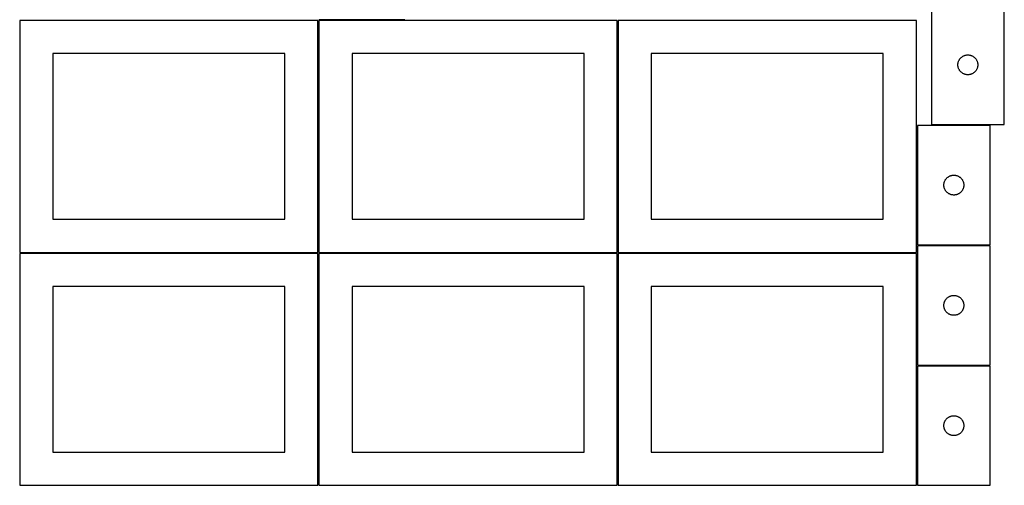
# Model space of a CAD drawing. Header units: millimetres. Extents: x 7 to 1493, y 7 to 2993.
# Tile 3 of 12: x 7 to 1492, y 1413 to 2115. Entities that reach past the tile are written whole.
import ezdxf

# ---------------------------------------------------------------- set-up
doc = ezdxf.new("R2010")
doc.units = ezdxf.units.MM
doc.layers.add('COMMON', color=5, linetype='CONTINUOUS', true_color=0x0000ff)
doc.layers.add('CUT', color=7, linetype='CONTINUOUS', true_color=0x000000)

msp = doc.modelspace()

# ---------------------------------------------------------------- linework, layer by layer
at = {"layer": 'COMMON'}
for p, q in [((457.299607, 2114.049516), (457.299607, 1764.074296)), ((587.742524, 2114.824297), (458.049608, 2114.824297)), ((908.799608, 2114.074296), (908.799608, 1764.074296)), ((1360.299609, 1955.574297), (1360.299609, 1775.574297)), ((1471.04961, 1956.324298), (1382.190212, 1956.324298)), ((1360.299609, 1774.074296), (1360.299609, 1764.074296)), ((1361.04961, 1774.824296), (1471.04961, 1774.824296)), ((6.549607, 1763.299515), (456.549607, 1763.299515)), ((457.299607, 1762.549515), (457.299607, 1412.574295)), ((458.049608, 1763.324295), (908.049608, 1763.324295)), ((908.799608, 1762.574295), (908.799608, 1412.574295)), ((909.549609, 1763.324295), (1359.549609, 1763.324295)), ((1360.299609, 1762.574295), (1360.299609, 1594.074296)), ((1360.299609, 1592.574295), (1360.299609, 1412.574295)), ((1361.04961, 1593.324295), (1471.04961, 1593.324295))]:
    msp.add_line(p, q, dxfattribs=at)
at = {"layer": 'CUT'}
for p, q in [((1382.190212, 2137.074298), (1382.190212, 1957.074298)), ((1492.190212, 1957.074298), (1492.190212, 2137.074298)), ((456.549607, 2114.049516), (6.549607, 2114.049516)), ((6.549607, 2114.049516), (6.549607, 1764.049516)), ((456.549607, 1764.049516), (456.549607, 2114.049516)), ((908.049608, 2114.074296), (458.049608, 2114.074296)), ((458.049608, 2114.074296), (458.049608, 1764.074296)), ((908.049608, 1764.074296), (908.049608, 2114.074296)), ((1359.549609, 2114.074296), (909.549609, 2114.074296)), ((909.549609, 2114.074296), (909.549609, 1764.074296)), ((1359.549609, 1764.074296), (1359.549609, 2114.074296)), ((406.549607, 2064.049516), (56.549607, 2064.049516)), ((56.549607, 2064.049516), (56.549607, 1814.049516)), ((406.549607, 1814.049516), (406.549607, 2064.049516)), ((858.049608, 2064.074296), (508.049608, 2064.074296)), ((508.049608, 2064.074296), (508.049608, 1814.074296)), ((858.049608, 1814.074296), (858.049608, 2064.074296)), ((1309.549609, 2064.074296), (959.549609, 2064.074296)), ((959.549609, 2064.074296), (959.549609, 1814.074296)), ((1309.549609, 1814.074296), (1309.549609, 2064.074296)), ((1422.433243, 2049.763509), (1422.591246, 2050.519614)), ((1422.591246, 2050.519614), (1422.787964, 2051.266582)), ((1422.787964, 2051.266582), (1423.022873, 2052.002433)), ((1423.022873, 2052.002433), (1423.295352, 2052.725216)), ((1423.295352, 2052.725216), (1423.604678, 2053.433014)), ((1423.604678, 2053.433014), (1423.95003, 2054.123949)), ((1423.95003, 2054.123949), (1424.330492, 2054.79619)), ((1424.330492, 2054.79619), (1424.745057, 2055.447954)), ((1424.745057, 2055.447954), (1425.192623, 2056.077512)), ((1425.192623, 2056.077512), (1425.672005, 2056.683195)), ((1425.672005, 2056.683195), (1426.181931, 2057.263398)), ((1426.181931, 2057.263398), (1426.72105, 2057.816581)), ((1426.72105, 2057.816581), (1427.28793, 2058.341277)), ((1427.28793, 2058.341277), (1427.88107, 2058.836095)), ((1427.88107, 2058.836095), (1428.498895, 2059.299723)), ((1428.498895, 2059.299723), (1429.139769, 2059.730931)), ((1429.139769, 2059.730931), (1429.801991, 2060.128576)), ((1429.801991, 2060.128576), (1430.483805, 2060.491604)), ((1430.483805, 2060.491604), (1431.183403, 2060.819051)), ((1431.183403, 2060.819051), (1431.898931, 2061.11005)), ((1431.898931, 2061.11005), (1432.628489, 2061.363828)), ((1432.628489, 2061.363828), (1433.370145, 2061.579714)), ((1433.370145, 2061.579714), (1434.121931, 2061.757133)), ((1434.121931, 2061.757133), (1434.881853, 2061.895616)), ((1434.881853, 2061.895616), (1435.647897, 2061.994796)), ((1435.647897, 2061.994796), (1436.418031, 2062.054409)), ((1436.418031, 2062.054409), (1437.190212, 2062.074298)), ((1437.190212, 2062.074298), (1437.962393, 2062.054409)), ((1437.962393, 2062.054409), (1438.732527, 2061.994796)), ((1438.732527, 2061.994796), (1439.49857, 2061.895616)), ((1439.49857, 2061.895616), (1440.258493, 2061.757133)), ((1440.258493, 2061.757133), (1441.010279, 2061.579714)), ((1441.010279, 2061.579714), (1441.751934, 2061.363828)), ((1441.751934, 2061.363828), (1442.481493, 2061.11005)), ((1442.481493, 2061.11005), (1443.19702, 2060.819051)), ((1443.19702, 2060.819051), (1443.896619, 2060.491604)), ((1443.896619, 2060.491604), (1444.578433, 2060.128576)), ((1444.578433, 2060.128576), (1445.240655, 2059.730931)), ((1445.240655, 2059.730931), (1445.881528, 2059.299723)), ((1445.881528, 2059.299723), (1446.499354, 2058.836095)), ((1446.499354, 2058.836095), (1447.092494, 2058.341277)), ((1447.092494, 2058.341277), (1447.659374, 2057.816581)), ((1447.659374, 2057.816581), (1448.198492, 2057.263398)), ((1448.198492, 2057.263398), (1448.708419, 2056.683195)), ((1448.708419, 2056.683195), (1449.187801, 2056.077512)), ((1449.187801, 2056.077512), (1449.635367, 2055.447954)), ((1449.635367, 2055.447954), (1450.049931, 2054.79619)), ((1450.049931, 2054.79619), (1450.430394, 2054.123949)), ((1450.430394, 2054.123949), (1450.775746, 2053.433014)), ((1450.775746, 2053.433014), (1451.085071, 2052.725216)), ((1451.085071, 2052.725216), (1451.35755, 2052.002433)), ((1451.35755, 2052.002433), (1451.59246, 2051.266582)), ((1451.59246, 2051.266582), (1451.789177, 2050.519614)), ((1451.789177, 2050.519614), (1451.947181, 2049.763509)), ((1422.195185, 2047.460516), (1422.234949, 2048.23193)), ((1422.195185, 2046.688079), (1422.195185, 2047.460516)), ((1422.234949, 2045.916666), (1422.195185, 2046.688079)), ((1422.234949, 2048.23193), (1422.314372, 2049.000273)), ((1422.314372, 2045.148322), (1422.234949, 2045.916666)), ((1422.314372, 2049.000273), (1422.433243, 2049.763509)), ((1422.433243, 2044.385086), (1422.314372, 2045.148322)), ((1422.591246, 2043.628982), (1422.433243, 2044.385086)), ((1422.787964, 2042.882013), (1422.591246, 2043.628982)), ((1423.022873, 2042.146162), (1422.787964, 2042.882013)), ((1423.295352, 2041.423379), (1423.022873, 2042.146162)), ((1423.604678, 2040.715582), (1423.295352, 2041.423379)), ((1423.95003, 2040.024647), (1423.604678, 2040.715582)), ((1424.330492, 2039.352406), (1423.95003, 2040.024647)), ((1424.745057, 2038.700642), (1424.330492, 2039.352406)), ((1425.192623, 2038.071084), (1424.745057, 2038.700642)), ((1425.672005, 2037.4654), (1425.192623, 2038.071084)), ((1426.181931, 2036.885198), (1425.672005, 2037.4654)), ((1426.72105, 2036.332015), (1426.181931, 2036.885198)), ((1427.28793, 2035.807319), (1426.72105, 2036.332015)), ((1427.88107, 2035.312501), (1427.28793, 2035.807319)), ((1447.092494, 2035.807319), (1446.499354, 2035.312501)), ((1447.659374, 2036.332015), (1447.092494, 2035.807319)), ((1448.198492, 2036.885198), (1447.659374, 2036.332015)), ((1448.708419, 2037.4654), (1448.198492, 2036.885198)), ((1449.187801, 2038.071084), (1448.708419, 2037.4654)), ((1449.635367, 2038.700642), (1449.187801, 2038.071084)), ((1450.049931, 2039.352406), (1449.635367, 2038.700642)), ((1450.430394, 2040.024647), (1450.049931, 2039.352406)), ((1450.775746, 2040.715582), (1450.430394, 2040.024647)), ((1451.085071, 2041.423379), (1450.775746, 2040.715582)), ((1451.35755, 2042.146162), (1451.085071, 2041.423379)), ((1451.59246, 2042.882013), (1451.35755, 2042.146162)), ((1451.789177, 2043.628982), (1451.59246, 2042.882013)), ((1451.947181, 2044.385086), (1451.789177, 2043.628982)), ((1451.947181, 2049.763509), (1452.066052, 2049.000273)), ((1452.066052, 2045.148322), (1451.947181, 2044.385086)), ((1452.066052, 2049.000273), (1452.145475, 2048.23193)), ((1452.145475, 2045.916666), (1452.066052, 2045.148322)), ((1452.145475, 2048.23193), (1452.185239, 2047.460516)), ((1452.185239, 2046.688079), (1452.145475, 2045.916666)), ((1452.185239, 2047.460516), (1452.185239, 2046.688079)), ((1428.498895, 2034.848873), (1427.88107, 2035.312501)), ((1429.139769, 2034.417664), (1428.498895, 2034.848873)), ((1429.801991, 2034.020019), (1429.139769, 2034.417664)), ((1430.483805, 2033.656992), (1429.801991, 2034.020019)), ((1431.183403, 2033.329544), (1430.483805, 2033.656992)), ((1431.898931, 2033.038545), (1431.183403, 2033.329544)), ((1432.628489, 2032.784767), (1431.898931, 2033.038545)), ((1433.370145, 2032.568882), (1432.628489, 2032.784767)), ((1434.121931, 2032.391462), (1433.370145, 2032.568882)), ((1434.881853, 2032.252979), (1434.121931, 2032.391462)), ((1435.647897, 2032.1538), (1434.881853, 2032.252979)), ((1436.418031, 2032.094186), (1435.647897, 2032.1538)), ((1437.190212, 2032.074298), (1436.418031, 2032.094186)), ((1437.962393, 2032.094186), (1437.190212, 2032.074298)), ((1438.732527, 2032.1538), (1437.962393, 2032.094186)), ((1439.49857, 2032.252979), (1438.732527, 2032.1538)), ((1440.258493, 2032.391462), (1439.49857, 2032.252979)), ((1441.010279, 2032.568882), (1440.258493, 2032.391462)), ((1441.751934, 2032.784767), (1441.010279, 2032.568882)), ((1442.481493, 2033.038545), (1441.751934, 2032.784767)), ((1443.19702, 2033.329544), (1442.481493, 2033.038545)), ((1443.896619, 2033.656992), (1443.19702, 2033.329544)), ((1444.578433, 2034.020019), (1443.896619, 2033.656992)), ((1445.240655, 2034.417664), (1444.578433, 2034.020019)), ((1445.881528, 2034.848873), (1445.240655, 2034.417664)), ((1446.499354, 2035.312501), (1445.881528, 2034.848873)), ((1361.04961, 1955.574297), (1361.04961, 1775.574297)), ((1471.04961, 1955.574297), (1361.04961, 1955.574297)), ((1382.190212, 1957.074298), (1492.190212, 1957.074298)), ((1471.04961, 1775.574297), (1471.04961, 1955.574297)), ((1402.15475, 1871.225215), (1402.464076, 1871.933013)), ((1402.464076, 1871.933013), (1402.809428, 1872.623948)), ((1402.809428, 1872.623948), (1403.189891, 1873.296189)), ((1403.189891, 1873.296189), (1403.604455, 1873.947953)), ((1403.604455, 1873.947953), (1404.052021, 1874.577511)), ((1404.052021, 1874.577511), (1404.531403, 1875.183194)), ((1404.531403, 1875.183194), (1405.04133, 1875.763397)), ((1405.04133, 1875.763397), (1405.580448, 1876.31658)), ((1405.580448, 1876.31658), (1406.147328, 1876.841276)), ((1406.147328, 1876.841276), (1406.740468, 1877.336094)), ((1406.740468, 1877.336094), (1407.358294, 1877.799722)), ((1407.358294, 1877.799722), (1407.999167, 1878.23093)), ((1407.999167, 1878.23093), (1408.661389, 1878.628575)), ((1408.661389, 1878.628575), (1409.343203, 1878.991603)), ((1409.343203, 1878.991603), (1410.042801, 1879.31905)), ((1410.042801, 1879.31905), (1410.758329, 1879.610049)), ((1410.758329, 1879.610049), (1411.487888, 1879.863827)), ((1411.487888, 1879.863827), (1412.229543, 1880.079713)), ((1412.229543, 1880.079713), (1412.981329, 1880.257132)), ((1412.981329, 1880.257132), (1413.741251, 1880.395615)), ((1413.741251, 1880.395615), (1414.507295, 1880.494795)), ((1414.507295, 1880.494795), (1415.277429, 1880.554408)), ((1415.277429, 1880.554408), (1416.04961, 1880.574297)), ((1416.04961, 1880.574297), (1416.821791, 1880.554408)), ((1416.821791, 1880.554408), (1417.591925, 1880.494795)), ((1417.591925, 1880.494795), (1418.357969, 1880.395615)), ((1418.357969, 1880.395615), (1419.117891, 1880.257132)), ((1419.117891, 1880.257132), (1419.869677, 1880.079713)), ((1419.869677, 1880.079713), (1420.611332, 1879.863827)), ((1420.611332, 1879.863827), (1421.340891, 1879.610049)), ((1421.340891, 1879.610049), (1422.056419, 1879.31905)), ((1422.056419, 1879.31905), (1422.756017, 1878.991603)), ((1422.756017, 1878.991603), (1423.437831, 1878.628575)), ((1423.437831, 1878.628575), (1424.100053, 1878.23093)), ((1424.100053, 1878.23093), (1424.740926, 1877.799722)), ((1424.740926, 1877.799722), (1425.358752, 1877.336094)), ((1425.358752, 1877.336094), (1425.951892, 1876.841276)), ((1425.951892, 1876.841276), (1426.518772, 1876.31658)), ((1426.518772, 1876.31658), (1427.05789, 1875.763397)), ((1427.05789, 1875.763397), (1427.567817, 1875.183194)), ((1427.567817, 1875.183194), (1428.047199, 1874.577511)), ((1428.047199, 1874.577511), (1428.494765, 1873.947953)), ((1428.494765, 1873.947953), (1428.909329, 1873.296189)), ((1428.909329, 1873.296189), (1429.289792, 1872.623948)), ((1429.289792, 1872.623948), (1429.635144, 1871.933013)), ((1429.635144, 1871.933013), (1429.94447, 1871.225215)), ((1401.054583, 1865.960515), (1401.094347, 1866.731929)), ((1401.054583, 1865.188078), (1401.054583, 1865.960515)), ((1401.094347, 1864.416665), (1401.054583, 1865.188078)), ((1401.094347, 1866.731929), (1401.17377, 1867.500272)), ((1401.17377, 1863.648321), (1401.094347, 1864.416665)), ((1401.17377, 1867.500272), (1401.292641, 1868.263508)), ((1401.292641, 1862.885085), (1401.17377, 1863.648321)), ((1401.292641, 1868.263508), (1401.450644, 1869.019613)), ((1401.450644, 1862.128981), (1401.292641, 1862.885085)), ((1401.450644, 1869.019613), (1401.647362, 1869.766581)), ((1401.647362, 1861.382012), (1401.450644, 1862.128981)), ((1401.647362, 1869.766581), (1401.882272, 1870.502432)), ((1401.882272, 1860.646161), (1401.647362, 1861.382012)), ((1401.882272, 1870.502432), (1402.15475, 1871.225215)), ((1402.15475, 1859.923378), (1401.882272, 1860.646161)), ((1402.464076, 1859.215581), (1402.15475, 1859.923378)), ((1402.809428, 1858.524646), (1402.464076, 1859.215581)), ((1403.189891, 1857.852405), (1402.809428, 1858.524646)), ((1403.604455, 1857.200641), (1403.189891, 1857.852405)), ((1404.052021, 1856.571083), (1403.604455, 1857.200641)), ((1428.494765, 1857.200641), (1428.047199, 1856.571083)), ((1428.909329, 1857.852405), (1428.494765, 1857.200641)), ((1429.289792, 1858.524646), (1428.909329, 1857.852405)), ((1429.635144, 1859.215581), (1429.289792, 1858.524646)), ((1429.94447, 1859.923378), (1429.635144, 1859.215581)), ((1429.94447, 1871.225215), (1430.216948, 1870.502432)), ((1430.216948, 1860.646161), (1429.94447, 1859.923378)), ((1430.216948, 1870.502432), (1430.451858, 1869.766581)), ((1430.451858, 1861.382012), (1430.216948, 1860.646161)), ((1430.451858, 1869.766581), (1430.648576, 1869.019613)), ((1430.648576, 1862.128981), (1430.451858, 1861.382012)), ((1430.648576, 1869.019613), (1430.806579, 1868.263508)), ((1430.806579, 1862.885085), (1430.648576, 1862.128981)), ((1430.806579, 1868.263508), (1430.92545, 1867.500272)), ((1430.92545, 1863.648321), (1430.806579, 1862.885085)), ((1430.92545, 1867.500272), (1431.004873, 1866.731929)), ((1431.004873, 1864.416665), (1430.92545, 1863.648321)), ((1431.004873, 1866.731929), (1431.044637, 1865.960515)), ((1431.044637, 1865.188078), (1431.004873, 1864.416665)), ((1431.044637, 1865.960515), (1431.044637, 1865.188078)), ((1404.531403, 1855.965399), (1404.052021, 1856.571083)), ((1405.04133, 1855.385197), (1404.531403, 1855.965399)), ((1405.580448, 1854.832014), (1405.04133, 1855.385197)), ((1406.147328, 1854.307318), (1405.580448, 1854.832014)), ((1406.740468, 1853.8125), (1406.147328, 1854.307318)), ((1407.358294, 1853.348872), (1406.740468, 1853.8125)), ((1407.999167, 1852.917663), (1407.358294, 1853.348872)), ((1408.661389, 1852.520018), (1407.999167, 1852.917663)), ((1409.343203, 1852.156991), (1408.661389, 1852.520018)), ((1410.042801, 1851.829543), (1409.343203, 1852.156991)), ((1410.758329, 1851.538544), (1410.042801, 1851.829543)), ((1411.487888, 1851.284766), (1410.758329, 1851.538544)), ((1412.229543, 1851.068881), (1411.487888, 1851.284766)), ((1412.981329, 1850.891461), (1412.229543, 1851.068881)), ((1413.741251, 1850.752978), (1412.981329, 1850.891461)), ((1414.507295, 1850.653799), (1413.741251, 1850.752978)), ((1415.277429, 1850.594185), (1414.507295, 1850.653799)), ((1416.04961, 1850.574297), (1415.277429, 1850.594185)), ((1416.821791, 1850.594185), (1416.04961, 1850.574297)), ((1417.591925, 1850.653799), (1416.821791, 1850.594185)), ((1418.357969, 1850.752978), (1417.591925, 1850.653799)), ((1419.117891, 1850.891461), (1418.357969, 1850.752978)), ((1419.869677, 1851.068881), (1419.117891, 1850.891461)), ((1420.611332, 1851.284766), (1419.869677, 1851.068881)), ((1421.340891, 1851.538544), (1420.611332, 1851.284766)), ((1422.056419, 1851.829543), (1421.340891, 1851.538544)), ((1422.756017, 1852.156991), (1422.056419, 1851.829543)), ((1423.437831, 1852.520018), (1422.756017, 1852.156991)), ((1424.100053, 1852.917663), (1423.437831, 1852.520018)), ((1424.740926, 1853.348872), (1424.100053, 1852.917663)), ((1425.358752, 1853.8125), (1424.740926, 1853.348872)), ((1425.951892, 1854.307318), (1425.358752, 1853.8125)), ((1426.518772, 1854.832014), (1425.951892, 1854.307318)), ((1427.05789, 1855.385197), (1426.518772, 1854.832014)), ((1427.567817, 1855.965399), (1427.05789, 1855.385197)), ((1428.047199, 1856.571083), (1427.567817, 1855.965399)), ((56.549607, 1814.049516), (406.549607, 1814.049516)), ((508.049608, 1814.074296), (858.049608, 1814.074296)), ((959.549609, 1814.074296), (1309.549609, 1814.074296)), ((1361.04961, 1775.574297), (1471.04961, 1775.574297)), ((1361.04961, 1774.074296), (1361.04961, 1594.074296)), ((1471.04961, 1774.074296), (1361.04961, 1774.074296)), ((1471.04961, 1594.074296), (1471.04961, 1774.074296)), ((6.549607, 1764.049516), (456.549607, 1764.049516)), ((456.549607, 1762.549515), (6.549607, 1762.549515)), ((6.549607, 1762.549515), (6.549607, 1412.549515)), ((456.549607, 1412.549515), (456.549607, 1762.549515)), ((458.049608, 1764.074296), (908.049608, 1764.074296)), ((908.049608, 1762.574295), (458.049608, 1762.574295)), ((458.049608, 1762.574295), (458.049608, 1412.574295)), ((908.049608, 1412.574295), (908.049608, 1762.574295)), ((909.549609, 1764.074296), (1359.549609, 1764.074296)), ((1359.549609, 1762.574295), (909.549609, 1762.574295)), ((909.549609, 1762.574295), (909.549609, 1412.574295)), ((1359.549609, 1412.574295), (1359.549609, 1762.574295)), ((406.549607, 1712.549515), (56.549607, 1712.549515)), ((56.549607, 1712.549515), (56.549607, 1462.549515)), ((406.549607, 1462.549515), (406.549607, 1712.549515)), ((858.049608, 1712.574295), (508.049608, 1712.574295)), ((508.049608, 1712.574295), (508.049608, 1462.574295)), ((858.049608, 1462.574295), (858.049608, 1712.574295)), ((1309.549609, 1712.574295), (959.549609, 1712.574295)), ((959.549609, 1712.574295), (959.549609, 1462.574295)), ((1309.549609, 1462.574295), (1309.549609, 1712.574295)), ((1404.052021, 1693.07751), (1404.531403, 1693.683193)), ((1404.531403, 1693.683193), (1405.04133, 1694.263396)), ((1405.04133, 1694.263396), (1405.580448, 1694.816579)), ((1405.580448, 1694.816579), (1406.147328, 1695.341275)), ((1406.147328, 1695.341275), (1406.740468, 1695.836093)), ((1406.740468, 1695.836093), (1407.358294, 1696.299721)), ((1407.358294, 1696.299721), (1407.999167, 1696.730929)), ((1407.999167, 1696.730929), (1408.661389, 1697.128574)), ((1408.661389, 1697.128574), (1409.343203, 1697.491602)), ((1409.343203, 1697.491602), (1410.042801, 1697.819049)), ((1410.042801, 1697.819049), (1410.758329, 1698.110048)), ((1410.758329, 1698.110048), (1411.487888, 1698.363826)), ((1411.487888, 1698.363826), (1412.229543, 1698.579712)), ((1412.229543, 1698.579712), (1412.981329, 1698.757131)), ((1412.981329, 1698.757131), (1413.741251, 1698.895614)), ((1413.741251, 1698.895614), (1414.507295, 1698.994794)), ((1414.507295, 1698.994794), (1415.277429, 1699.054407)), ((1415.277429, 1699.054407), (1416.04961, 1699.074296)), ((1416.04961, 1699.074296), (1416.821791, 1699.054407)), ((1416.821791, 1699.054407), (1417.591925, 1698.994794)), ((1417.591925, 1698.994794), (1418.357969, 1698.895614)), ((1418.357969, 1698.895614), (1419.117891, 1698.757131)), ((1419.117891, 1698.757131), (1419.869677, 1698.579712)), ((1419.869677, 1698.579712), (1420.611332, 1698.363826)), ((1420.611332, 1698.363826), (1421.340891, 1698.110048)), ((1421.340891, 1698.110048), (1422.056419, 1697.819049)), ((1422.056419, 1697.819049), (1422.756017, 1697.491602)), ((1422.756017, 1697.491602), (1423.437831, 1697.128574)), ((1423.437831, 1697.128574), (1424.100053, 1696.730929)), ((1424.100053, 1696.730929), (1424.740926, 1696.299721)), ((1424.740926, 1696.299721), (1425.358752, 1695.836093)), ((1425.358752, 1695.836093), (1425.951892, 1695.341275)), ((1425.951892, 1695.341275), (1426.518772, 1694.816579)), ((1426.518772, 1694.816579), (1427.05789, 1694.263396)), ((1427.05789, 1694.263396), (1427.567817, 1693.683193)), ((1427.567817, 1693.683193), (1428.047199, 1693.07751)), ((1401.054583, 1684.460514), (1401.094347, 1685.231928)), ((1401.054583, 1683.688077), (1401.054583, 1684.460514)), ((1401.094347, 1682.916664), (1401.054583, 1683.688077)), ((1401.094347, 1685.231928), (1401.17377, 1686.000271)), ((1401.17377, 1682.14832), (1401.094347, 1682.916664)), ((1401.17377, 1686.000271), (1401.292641, 1686.763507)), ((1401.292641, 1681.385084), (1401.17377, 1682.14832)), ((1401.292641, 1686.763507), (1401.450644, 1687.519612)), ((1401.450644, 1680.62898), (1401.292641, 1681.385084)), ((1401.450644, 1687.519612), (1401.647362, 1688.26658)), ((1401.647362, 1679.882011), (1401.450644, 1680.62898)), ((1401.647362, 1688.26658), (1401.882272, 1689.002431)), ((1401.882272, 1679.14616), (1401.647362, 1679.882011)), ((1401.882272, 1689.002431), (1402.15475, 1689.725214)), ((1402.15475, 1678.423377), (1401.882272, 1679.14616)), ((1402.15475, 1689.725214), (1402.464076, 1690.433012)), ((1402.464076, 1690.433012), (1402.809428, 1691.123947)), ((1402.809428, 1691.123947), (1403.189891, 1691.796188)), ((1403.189891, 1691.796188), (1403.604455, 1692.447952)), ((1403.604455, 1692.447952), (1404.052021, 1693.07751)), ((1428.047199, 1693.07751), (1428.494765, 1692.447952)), ((1428.494765, 1692.447952), (1428.909329, 1691.796188)), ((1428.909329, 1691.796188), (1429.289792, 1691.123947)), ((1429.289792, 1691.123947), (1429.635144, 1690.433012)), ((1429.635144, 1690.433012), (1429.94447, 1689.725214)), ((1429.94447, 1689.725214), (1430.216948, 1689.002431)), ((1430.216948, 1679.14616), (1429.94447, 1678.423377)), ((1430.216948, 1689.002431), (1430.451858, 1688.26658)), ((1430.451858, 1679.882011), (1430.216948, 1679.14616)), ((1430.451858, 1688.26658), (1430.648576, 1687.519612)), ((1430.648576, 1680.62898), (1430.451858, 1679.882011)), ((1430.648576, 1687.519612), (1430.806579, 1686.763507)), ((1430.806579, 1681.385084), (1430.648576, 1680.62898)), ((1430.806579, 1686.763507), (1430.92545, 1686.000271)), ((1430.92545, 1682.14832), (1430.806579, 1681.385084)), ((1430.92545, 1686.000271), (1431.004873, 1685.231928)), ((1431.004873, 1682.916664), (1430.92545, 1682.14832)), ((1431.004873, 1685.231928), (1431.044637, 1684.460514)), ((1431.044637, 1683.688077), (1431.004873, 1682.916664)), ((1431.044637, 1684.460514), (1431.044637, 1683.688077)), ((1402.464076, 1677.71558), (1402.15475, 1678.423377)), ((1402.809428, 1677.024645), (1402.464076, 1677.71558)), ((1403.189891, 1676.352404), (1402.809428, 1677.024645)), ((1403.604455, 1675.70064), (1403.189891, 1676.352404)), ((1404.052021, 1675.071082), (1403.604455, 1675.70064)), ((1404.531403, 1674.465398), (1404.052021, 1675.071082)), ((1405.04133, 1673.885196), (1404.531403, 1674.465398)), ((1405.580448, 1673.332013), (1405.04133, 1673.885196)), ((1406.147328, 1672.807317), (1405.580448, 1673.332013)), ((1406.740468, 1672.312499), (1406.147328, 1672.807317)), ((1407.358294, 1671.848871), (1406.740468, 1672.312499)), ((1407.999167, 1671.417662), (1407.358294, 1671.848871)), ((1408.661389, 1671.020017), (1407.999167, 1671.417662)), ((1409.343203, 1670.65699), (1408.661389, 1671.020017)), ((1410.042801, 1670.329542), (1409.343203, 1670.65699)), ((1410.758329, 1670.038543), (1410.042801, 1670.329542)), ((1411.487888, 1669.784765), (1410.758329, 1670.038543)), ((1412.229543, 1669.56888), (1411.487888, 1669.784765)), ((1412.981329, 1669.39146), (1412.229543, 1669.56888)), ((1413.741251, 1669.252977), (1412.981329, 1669.39146)), ((1414.507295, 1669.153798), (1413.741251, 1669.252977)), ((1415.277429, 1669.094184), (1414.507295, 1669.153798)), ((1416.04961, 1669.074296), (1415.277429, 1669.094184)), ((1416.821791, 1669.094184), (1416.04961, 1669.074296)), ((1417.591925, 1669.153798), (1416.821791, 1669.094184)), ((1418.357969, 1669.252977), (1417.591925, 1669.153798)), ((1419.117891, 1669.39146), (1418.357969, 1669.252977)), ((1419.869677, 1669.56888), (1419.117891, 1669.39146)), ((1420.611332, 1669.784765), (1419.869677, 1669.56888)), ((1421.340891, 1670.038543), (1420.611332, 1669.784765)), ((1422.056419, 1670.329542), (1421.340891, 1670.038543)), ((1422.756017, 1670.65699), (1422.056419, 1670.329542)), ((1423.437831, 1671.020017), (1422.756017, 1670.65699)), ((1424.100053, 1671.417662), (1423.437831, 1671.020017)), ((1424.740926, 1671.848871), (1424.100053, 1671.417662)), ((1425.358752, 1672.312499), (1424.740926, 1671.848871)), ((1425.951892, 1672.807317), (1425.358752, 1672.312499)), ((1426.518772, 1673.332013), (1425.951892, 1672.807317)), ((1427.05789, 1673.885196), (1426.518772, 1673.332013)), ((1427.567817, 1674.465398), (1427.05789, 1673.885196)), ((1428.047199, 1675.071082), (1427.567817, 1674.465398)), ((1428.494765, 1675.70064), (1428.047199, 1675.071082)), ((1428.909329, 1676.352404), (1428.494765, 1675.70064)), ((1429.289792, 1677.024645), (1428.909329, 1676.352404)), ((1429.635144, 1677.71558), (1429.289792, 1677.024645)), ((1429.94447, 1678.423377), (1429.635144, 1677.71558)), ((1361.04961, 1594.074296), (1471.04961, 1594.074296)), ((1471.04961, 1592.574295), (1361.04961, 1592.574295)), ((1361.04961, 1592.574295), (1361.04961, 1412.574295)), ((1471.04961, 1412.574295), (1471.04961, 1592.574295)), ((1407.999167, 1515.230928), (1408.661389, 1515.628573)), ((1408.661389, 1515.628573), (1409.343203, 1515.991601)), ((1409.343203, 1515.991601), (1410.042801, 1516.319048)), ((1410.042801, 1516.319048), (1410.758329, 1516.610047)), ((1410.758329, 1516.610047), (1411.487888, 1516.863825)), ((1411.487888, 1516.863825), (1412.229543, 1517.079711)), ((1412.229543, 1517.079711), (1412.981329, 1517.25713)), ((1412.981329, 1517.25713), (1413.741251, 1517.395613)), ((1413.741251, 1517.395613), (1414.507295, 1517.494793)), ((1414.507295, 1517.494793), (1415.277429, 1517.554406)), ((1415.277429, 1517.554406), (1416.04961, 1517.574295)), ((1416.04961, 1517.574295), (1416.821791, 1517.554406)), ((1416.821791, 1517.554406), (1417.591925, 1517.494793)), ((1417.591925, 1517.494793), (1418.357969, 1517.395613)), ((1418.357969, 1517.395613), (1419.117891, 1517.25713)), ((1419.117891, 1517.25713), (1419.869677, 1517.079711)), ((1419.869677, 1517.079711), (1420.611332, 1516.863825)), ((1420.611332, 1516.863825), (1421.340891, 1516.610047)), ((1421.340891, 1516.610047), (1422.056419, 1516.319048)), ((1422.056419, 1516.319048), (1422.756017, 1515.991601)), ((1422.756017, 1515.991601), (1423.437831, 1515.628573)), ((1423.437831, 1515.628573), (1424.100053, 1515.230928)), ((1401.054583, 1502.960513), (1401.094347, 1503.731927)), ((1401.054583, 1502.188076), (1401.054583, 1502.960513)), ((1401.094347, 1501.416663), (1401.054583, 1502.188076)), ((1401.094347, 1503.731927), (1401.17377, 1504.50027)), ((1401.17377, 1500.648319), (1401.094347, 1501.416663)), ((1401.17377, 1504.50027), (1401.292641, 1505.263506)), ((1401.292641, 1499.885083), (1401.17377, 1500.648319)), ((1401.292641, 1505.263506), (1401.450644, 1506.019611)), ((1401.450644, 1506.019611), (1401.647362, 1506.766579)), ((1401.647362, 1506.766579), (1401.882272, 1507.50243)), ((1401.882272, 1507.50243), (1402.15475, 1508.225213)), ((1402.15475, 1508.225213), (1402.464076, 1508.933011)), ((1402.464076, 1508.933011), (1402.809428, 1509.623946)), ((1402.809428, 1509.623946), (1403.189891, 1510.296187)), ((1403.189891, 1510.296187), (1403.604455, 1510.947951)), ((1403.604455, 1510.947951), (1404.052021, 1511.577509)), ((1404.052021, 1511.577509), (1404.531403, 1512.183192)), ((1404.531403, 1512.183192), (1405.04133, 1512.763395)), ((1405.04133, 1512.763395), (1405.580448, 1513.316578)), ((1405.580448, 1513.316578), (1406.147328, 1513.841274)), ((1406.147328, 1513.841274), (1406.740468, 1514.336092)), ((1406.740468, 1514.336092), (1407.358294, 1514.79972)), ((1407.358294, 1514.79972), (1407.999167, 1515.230928)), ((1424.100053, 1515.230928), (1424.740926, 1514.79972)), ((1424.740926, 1514.79972), (1425.358752, 1514.336092)), ((1425.358752, 1514.336092), (1425.951892, 1513.841274)), ((1425.951892, 1513.841274), (1426.518772, 1513.316578)), ((1426.518772, 1513.316578), (1427.05789, 1512.763395)), ((1427.05789, 1512.763395), (1427.567817, 1512.183192)), ((1427.567817, 1512.183192), (1428.047199, 1511.577509)), ((1428.047199, 1511.577509), (1428.494765, 1510.947951)), ((1428.494765, 1510.947951), (1428.909329, 1510.296187)), ((1428.909329, 1510.296187), (1429.289792, 1509.623946)), ((1429.289792, 1509.623946), (1429.635144, 1508.933011)), ((1429.635144, 1508.933011), (1429.94447, 1508.225213)), ((1429.94447, 1508.225213), (1430.216948, 1507.50243)), ((1430.216948, 1507.50243), (1430.451858, 1506.766579)), ((1430.451858, 1506.766579), (1430.648576, 1506.019611)), ((1430.648576, 1506.019611), (1430.806579, 1505.263506)), ((1430.806579, 1505.263506), (1430.92545, 1504.50027)), ((1430.92545, 1500.648319), (1430.806579, 1499.885083)), ((1430.92545, 1504.50027), (1431.004873, 1503.731927)), ((1431.004873, 1501.416663), (1430.92545, 1500.648319)), ((1431.004873, 1503.731927), (1431.044637, 1502.960513)), ((1431.044637, 1502.188076), (1431.004873, 1501.416663)), ((1431.044637, 1502.960513), (1431.044637, 1502.188076)), ((1401.450644, 1499.128979), (1401.292641, 1499.885083)), ((1401.647362, 1498.38201), (1401.450644, 1499.128979)), ((1401.882272, 1497.646159), (1401.647362, 1498.38201)), ((1402.15475, 1496.923376), (1401.882272, 1497.646159)), ((1402.464076, 1496.215579), (1402.15475, 1496.923376)), ((1402.809428, 1495.524644), (1402.464076, 1496.215579)), ((1403.189891, 1494.852403), (1402.809428, 1495.524644)), ((1403.604455, 1494.200639), (1403.189891, 1494.852403)), ((1404.052021, 1493.571081), (1403.604455, 1494.200639)), ((1404.531403, 1492.965397), (1404.052021, 1493.571081)), ((1405.04133, 1492.385195), (1404.531403, 1492.965397)), ((1405.580448, 1491.832012), (1405.04133, 1492.385195)), ((1406.147328, 1491.307316), (1405.580448, 1491.832012)), ((1406.740468, 1490.812498), (1406.147328, 1491.307316)), ((1407.358294, 1490.34887), (1406.740468, 1490.812498)), ((1407.999167, 1489.917661), (1407.358294, 1490.34887)), ((1408.661389, 1489.520016), (1407.999167, 1489.917661)), ((1409.343203, 1489.156989), (1408.661389, 1489.520016)), ((1410.042801, 1488.829541), (1409.343203, 1489.156989)), ((1410.758329, 1488.538542), (1410.042801, 1488.829541)), ((1411.487888, 1488.284764), (1410.758329, 1488.538542)), ((1412.229543, 1488.068879), (1411.487888, 1488.284764)), ((1412.981329, 1487.891459), (1412.229543, 1488.068879)), ((1413.741251, 1487.752976), (1412.981329, 1487.891459)), ((1414.507295, 1487.653797), (1413.741251, 1487.752976)), ((1415.277429, 1487.594183), (1414.507295, 1487.653797)), ((1416.04961, 1487.574295), (1415.277429, 1487.594183)), ((1416.821791, 1487.594183), (1416.04961, 1487.574295)), ((1417.591925, 1487.653797), (1416.821791, 1487.594183)), ((1418.357969, 1487.752976), (1417.591925, 1487.653797)), ((1419.117891, 1487.891459), (1418.357969, 1487.752976)), ((1419.869677, 1488.068879), (1419.117891, 1487.891459)), ((1420.611332, 1488.284764), (1419.869677, 1488.068879)), ((1421.340891, 1488.538542), (1420.611332, 1488.284764)), ((1422.056419, 1488.829541), (1421.340891, 1488.538542)), ((1422.756017, 1489.156989), (1422.056419, 1488.829541)), ((1423.437831, 1489.520016), (1422.756017, 1489.156989)), ((1424.100053, 1489.917661), (1423.437831, 1489.520016)), ((1424.740926, 1490.34887), (1424.100053, 1489.917661)), ((1425.358752, 1490.812498), (1424.740926, 1490.34887)), ((1425.951892, 1491.307316), (1425.358752, 1490.812498)), ((1426.518772, 1491.832012), (1425.951892, 1491.307316)), ((1427.05789, 1492.385195), (1426.518772, 1491.832012)), ((1427.567817, 1492.965397), (1427.05789, 1492.385195)), ((1428.047199, 1493.571081), (1427.567817, 1492.965397)), ((1428.494765, 1494.200639), (1428.047199, 1493.571081)), ((1428.909329, 1494.852403), (1428.494765, 1494.200639)), ((1429.289792, 1495.524644), (1428.909329, 1494.852403)), ((1429.635144, 1496.215579), (1429.289792, 1495.524644)), ((1429.94447, 1496.923376), (1429.635144, 1496.215579)), ((1430.216948, 1497.646159), (1429.94447, 1496.923376)), ((1430.451858, 1498.38201), (1430.216948, 1497.646159)), ((1430.648576, 1499.128979), (1430.451858, 1498.38201)), ((1430.806579, 1499.885083), (1430.648576, 1499.128979)), ((56.549607, 1462.549515), (406.549607, 1462.549515)), ((508.049608, 1462.574295), (858.049608, 1462.574295)), ((959.549609, 1462.574295), (1309.549609, 1462.574295)), ((6.549607, 1412.549515), (456.549607, 1412.549515)), ((458.049608, 1412.574295), (908.049608, 1412.574295)), ((909.549609, 1412.574295), (1359.549609, 1412.574295)), ((1361.04961, 1412.574295), (1471.04961, 1412.574295))]:
    msp.add_line(p, q, dxfattribs=at)

doc.saveas('drawing.dxf')
